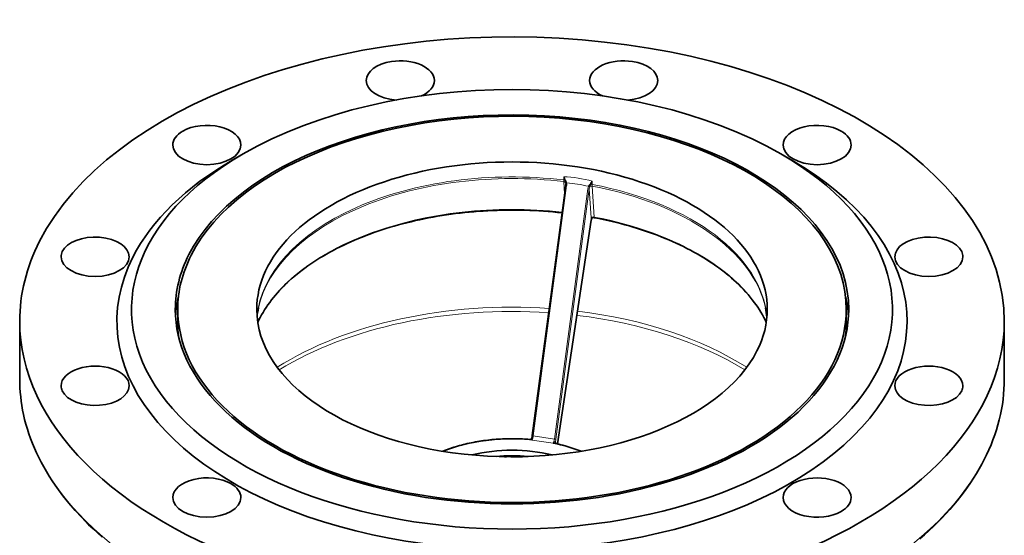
# Model space of a CAD drawing. Extents: x 330 to 1162, y 128 to 876.
# Tile 9 of 9: x 955 to 1158, y 770 to 876. Entities that reach past the tile are written whole.
import ezdxf

# ---------------------------------------------------------------- set-up
doc = ezdxf.new("R2010")
doc.units = 0

msp = doc.modelspace()

# ---------------------------------------------------------------- linework, layer by layer
at = {"color": 7, "lineweight": 35, "ltscale": 0.122446}
msp.add_line((1000.95, 847.94), (998.83, 846.71), dxfattribs=at)
at = {"color": 7, "lineweight": 35, "ltscale": 0.12245}
msp.add_line((1111.59, 847.94), (1113.71, 846.71), dxfattribs=at)
at = {"color": 7, "lineweight": 13, "ltscale": 0.033655}
for p, q in [((1066.91, 842.58), (1066.91, 843.25)), ((1072.76, 841.67), (1072.76, 842.35))]:
    msp.add_line(p, q, dxfattribs=at)
at = {"color": 7, "lineweight": 35}
for p, q in [((1067.32, 841.48), (1060.45, 790.05)), ((1065.66, 788.33), (1072.58, 834.29)), ((955.02, 801.69), (955.02, 813.53)), ((1157.52, 801.7), (1157.52, 813.54))]:
    msp.add_line(p, q, dxfattribs=at)
at = {"color": 7, "lineweight": 13}
for p, q in [((1067.51, 841.43), (1060.64, 790)), ((1071.85, 840.76), (1064.99, 789.33)), ((1072.15, 840.74), (1065.28, 789.31)), ((1065.65, 788.33), (1072.57, 834.29))]:
    msp.add_line(p, q, dxfattribs=at)
at = {"color": 7, "lineweight": 13, "ltscale": 0.126912}
msp.add_line((1067.08, 839.71), (1066.92, 842.25), dxfattribs=at)
at = {"color": 7, "lineweight": 13, "ltscale": 0.003896}
msp.add_line((1067.29, 842.02), (1067.31, 841.94), dxfattribs=at)
at = {"color": 7, "lineweight": 13, "ltscale": 0.296164}
msp.add_line((1072.53, 834.83), (1072.15, 840.74), dxfattribs=at)
at = {"color": 7, "lineweight": 13, "ltscale": 0.003761}
msp.add_line((1072.27, 841.25), (1072.25, 841.18), dxfattribs=at)
at = {"color": 7, "lineweight": 13, "ltscale": 0.319121}
msp.add_line((1073.17, 834.97), (1072.77, 841.34), dxfattribs=at)
at = {"color": 7, "lineweight": 13, "ltscale": 0.001505}
msp.add_line((1072.85, 834.83), (1072.82, 834.83), dxfattribs=at)
at = {"color": 7, "lineweight": 35, "ltscale": 0.142886}
for p, q in [((987.52, 813.13), (987.52, 815.98)), ((1125.02, 813.13), (1125.02, 815.99))]:
    msp.add_line(p, q, dxfattribs=at)
at = {"color": 7, "lineweight": 13, "ltscale": 0.219916}
msp.add_line((1060.64, 790), (1064.99, 789.33), dxfattribs=at)
at = {"color": 7, "lineweight": 13, "ltscale": 0.001206}
msp.add_line((1060.38, 789.11), (1060.41, 789.12), dxfattribs=at)
at = {"color": 7, "lineweight": 13, "ltscale": 0.001374}
msp.add_line((1060.38, 789.11), (1060.41, 789.1), dxfattribs=at)
at = {"color": 7, "lineweight": 13, "ltscale": 0.00102}
msp.add_line((1060.42, 789.12), (1060.41, 789.1), dxfattribs=at)
at = {"color": 7, "lineweight": 13, "ltscale": 0.000994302}
msp.add_line((1060.41, 789.12), (1060.41, 789.1), dxfattribs=at)
at = {"color": 7, "lineweight": 35, "ltscale": 5.11568e-05}
msp.add_line((1060.41, 789.1), (1060.41, 789.1), dxfattribs=at)
at = {"color": 7, "lineweight": 13, "ltscale": 0.219917}
msp.add_line((1060.42, 789.12), (1064.76, 788.45), dxfattribs=at)
at = {"color": 7, "lineweight": 13, "ltscale": 0.001016}
msp.add_line((1064.76, 788.45), (1064.76, 788.43), dxfattribs=at)
at = {"color": 7, "lineweight": 13, "ltscale": 0.001249}
msp.add_line((1064.76, 788.43), (1064.77, 788.45), dxfattribs=at)
at = {"color": 7, "lineweight": 13, "ltscale": 0.001629}
msp.add_line((1064.76, 788.43), (1064.79, 788.43), dxfattribs=at)
at = {"color": 7, "lineweight": 13, "ltscale": 0.000943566}
msp.add_line((1064.79, 788.43), (1064.77, 788.45), dxfattribs=at)
at = {"color": 7, "lineweight": 35, "ltscale": 0.00010523}
msp.add_line((1065.21, 788.61), (1065.21, 788.61), dxfattribs=at)
at = {"color": 7, "lineweight": 13}
for points in [[(1067.29, 842.02), (1067.28, 842.1), (1067.26, 842.15), (1067.24, 842.26), (1067.2, 842.37), (1067.17, 842.49)], [(1067.48, 842.06), (1067.46, 842.1), (1067.45, 842.14), (1067.42, 842.22), (1067.39, 842.3), (1067.38, 842.33), (1067.35, 842.41), (1067.3, 842.52)], [(1072.05, 841.35), (1072.07, 841.39), (1072.1, 841.43), (1072.14, 841.49), (1072.16, 841.52), (1072.21, 841.59), (1072.28, 841.7), (1072.31, 841.75)], [(1072.27, 841.25), (1072.3, 841.32), (1072.32, 841.37), (1072.36, 841.46), (1072.4, 841.56), (1072.42, 841.6), (1072.45, 841.68)], [(1072.82, 834.83), (1072.8, 834.83), (1072.77, 834.83), (1072.72, 834.84), (1072.68, 834.84), (1072.63, 834.84), (1072.6, 834.84), (1072.56, 834.84), (1072.54, 834.83), (1072.53, 834.83)], [(1072.63, 834.63), (1072.62, 834.63), (1072.61, 834.64), (1072.61, 834.65), (1072.6, 834.66), (1072.59, 834.67), (1072.58, 834.69), (1072.57, 834.72), (1072.55, 834.75), (1072.55, 834.78), (1072.53, 834.83)], [(1059.89, 789.24), (1059.93, 789.24), (1059.95, 789.23), (1060, 789.22), (1060.04, 789.22), (1060.12, 789.2), (1060.18, 789.18), (1060.25, 789.16), (1060.31, 789.14), (1060.34, 789.13), (1060.37, 789.12), (1060.38, 789.12), (1060.38, 789.11)], [(1060.37, 789.61), (1060.37, 789.61), (1060.37, 789.61), (1060.37, 789.61), (1060.37, 789.61), (1060.37, 789.61), (1060.37, 789.61), (1060.38, 789.6), (1060.38, 789.59), (1060.39, 789.56), (1060.39, 789.53), (1060.4, 789.49), (1060.4, 789.45), (1060.41, 789.4), (1060.41, 789.31), (1060.41, 789.22), (1060.41, 789.17), (1060.41, 789.14), (1060.41, 789.12)], [(1064.77, 788.45), (1064.78, 788.45), (1064.8, 788.47), (1064.86, 788.55), (1064.89, 788.58), (1064.95, 788.66), (1064.99, 788.71), (1065.01, 788.73), (1065.05, 788.77), (1065.08, 788.8), (1065.09, 788.82), (1065.11, 788.83), (1065.13, 788.85), (1065.14, 788.85), (1065.16, 788.86), (1065.16, 788.86), (1065.17, 788.86), (1065.18, 788.86), (1065.18, 788.86), (1065.19, 788.86), (1065.19, 788.86), (1065.2, 788.85), (1065.2, 788.85), (1065.2, 788.83)], [(1064.79, 788.43), (1064.79, 788.43), (1064.81, 788.43), (1064.84, 788.43), (1064.92, 788.43), (1065, 788.43), (1065.08, 788.43), (1065.16, 788.42), (1065.21, 788.42), (1065.26, 788.41), (1065.31, 788.41), (1065.36, 788.4), (1065.41, 788.39)]]:
    msp.add_lwpolyline(points, dxfattribs=at)
at = {"color": 7, "lineweight": 35}
for points in [[(1003.98, 813.29), (1004.23, 813.82), (1004.49, 814.34), (1004.78, 814.86), (1005.08, 815.37), (1005.39, 815.89), (1005.72, 816.4), (1006.07, 816.91), (1006.43, 817.41), (1006.81, 817.91), (1007.2, 818.41), (1007.61, 818.9), (1008.04, 819.39), (1008.48, 819.88), (1008.97, 820.4), (1009.34, 820.77), (1009.71, 821.14), (1010.05, 821.47), (1010.4, 821.79), (1011.05, 822.37), (1011.72, 822.95), (1012.43, 823.52), (1013.09, 824.03), (1013.67, 824.47), (1014.27, 824.9), (1014.88, 825.32), (1015.5, 825.74), (1016.13, 826.15), (1016.78, 826.55), (1017.44, 826.95), (1018.11, 827.34), (1018.8, 827.72), (1019.49, 828.1), (1020.2, 828.47), (1020.92, 828.83), (1021.65, 829.19), (1022.39, 829.54), (1023.14, 829.88), (1023.91, 830.21), (1024.68, 830.54), (1025.46, 830.85), (1026.25, 831.16), (1027.06, 831.47), (1027.87, 831.76), (1028.69, 832.04), (1029.51, 832.32), (1030.35, 832.59), (1031.2, 832.85), (1032.05, 833.1), (1032.91, 833.34), (1033.78, 833.57), (1034.65, 833.8), (1035.53, 834.01), (1036.42, 834.22), (1037.32, 834.42), (1038.22, 834.61), (1039.12, 834.79), (1040.04, 834.96), (1040.95, 835.12), (1041.88, 835.27), (1042.8, 835.41), (1043.73, 835.54), (1044.67, 835.67), (1045.6, 835.78), (1046.55, 835.88), (1047.49, 835.98), (1048.44, 836.06), (1049.39, 836.14), (1050.34, 836.2), (1051.29, 836.26), (1052.25, 836.3), (1053.2, 836.34), (1054.16, 836.37), (1055.12, 836.38), (1056.08, 836.39), (1057.04, 836.39), (1058, 836.37), (1058.95, 836.35), (1059.91, 836.32), (1060.87, 836.28), (1061.82, 836.23), (1062.77, 836.16), (1063.72, 836.09), (1064.67, 836.01), (1065.62, 835.92), (1066.56, 835.82)], [(1108.56, 813.29), (1108.31, 813.82), (1108.04, 814.34), (1107.76, 814.86), (1107.46, 815.38), (1107.14, 815.9), (1106.81, 816.41), (1106.46, 816.92), (1106.09, 817.42), (1105.89, 817.69), (1105.69, 817.96), (1105.48, 818.23), (1105.27, 818.49), (1105.05, 818.76), (1104.82, 819.02), (1104.37, 819.54), (1103.89, 820.06), (1103.4, 820.57), (1102.89, 821.08), (1102.36, 821.58), (1101.89, 822.01), (1101.42, 822.43), (1100.91, 822.86), (1100.4, 823.28), (1099.88, 823.7), (1099.35, 824.11), (1098.79, 824.52), (1098.22, 824.93), (1097.61, 825.35), (1096.98, 825.77), (1096.35, 826.18), (1095.69, 826.59), (1095.03, 826.99), (1094.35, 827.38), (1093.67, 827.76), (1092.97, 828.14), (1092.25, 828.51), (1091.53, 828.88), (1090.8, 829.23), (1090.05, 829.58), (1089.3, 829.92), (1088.53, 830.25), (1087.75, 830.58), (1086.97, 830.9), (1086.17, 831.21), (1085.36, 831.51), (1084.55, 831.8), (1083.73, 832.09), (1082.89, 832.36), (1082.05, 832.63), (1081.2, 832.89), (1080.34, 833.14), (1079.48, 833.38), (1078.61, 833.61), (1077.73, 833.84), (1076.84, 834.05), (1075.95, 834.26), (1075.05, 834.46), (1074.14, 834.64), (1073.23, 834.82)], [(971.97, 769.18), (971.02, 770.02), (970.1, 770.86), (969.2, 771.72), (967.77, 773.17), (966.41, 774.64), (965.12, 776.13), (963.9, 777.64), (962.97, 778.88), (962.31, 779.81), (961.68, 780.74), (961.08, 781.68), (960.5, 782.63), (959.95, 783.58), (959.43, 784.54), (958.94, 785.51), (958.48, 786.48), (958.04, 787.45), (957.63, 788.43), (957.26, 789.41), (956.91, 790.4), (956.59, 791.38), (956.3, 792.38), (956.04, 793.37), (955.81, 794.37), (955.62, 795.28), (955.46, 796.2), (955.33, 797.11), (955.22, 798.03), (955.13, 798.94), (955.07, 799.86), (955.03, 800.78), (955.02, 801.69)], [(1042.04, 786.81), (1042.41, 786.95), (1042.77, 787.09), (1043.15, 787.23), (1043.52, 787.36), (1043.9, 787.49), (1044.29, 787.62), (1044.68, 787.74), (1045.07, 787.85), (1045.46, 787.97), (1045.86, 788.07), (1046.26, 788.18), (1046.67, 788.28), (1047.07, 788.38), (1047.48, 788.47), (1047.9, 788.56), (1048.31, 788.64), (1048.73, 788.72), (1049.15, 788.79), (1049.57, 788.86), (1050, 788.93), (1050.43, 788.99), (1050.85, 789.05), (1051.28, 789.1), (1051.71, 789.15), (1052.15, 789.2), (1052.58, 789.24), (1053.02, 789.27), (1053.45, 789.3), (1053.89, 789.33), (1054.33, 789.35), (1054.77, 789.37), (1055.2, 789.38), (1055.64, 789.39), (1056.08, 789.4), (1056.53, 789.4), (1056.98, 789.39), (1057.35, 789.38), (1057.71, 789.37), (1058.08, 789.36), (1058.44, 789.34), (1058.81, 789.32), (1059.17, 789.3), (1059.53, 789.27), (1059.89, 789.24)], [(1059.89, 789.24), (1059.92, 789.24), (1059.96, 789.24), (1060, 789.25), (1060.02, 789.25), (1060.04, 789.26), (1060.06, 789.26), (1060.08, 789.27), (1060.11, 789.28), (1060.13, 789.29), (1060.16, 789.31), (1060.18, 789.32), (1060.2, 789.34), (1060.22, 789.36), (1060.25, 789.38), (1060.27, 789.4), (1060.28, 789.42), (1060.3, 789.44), (1060.31, 789.46), (1060.32, 789.48), (1060.34, 789.51), (1060.35, 789.54), (1060.36, 789.57), (1060.37, 789.61)], [(1065.41, 788.39), (1065.39, 788.39), (1065.37, 788.41), (1065.34, 788.42), (1065.32, 788.44), (1065.3, 788.45), (1065.29, 788.47), (1065.27, 788.49), (1065.25, 788.51), (1065.24, 788.54), (1065.23, 788.56), (1065.22, 788.58), (1065.21, 788.61)], [(1153.39, 785.09), (1152.88, 784.13), (1152.35, 783.17), (1151.79, 782.22), (1151.2, 781.28), (1150.58, 780.34), (1149.94, 779.41), (1149.27, 778.48), (1148.57, 777.56), (1147.85, 776.65), (1147.1, 775.75), (1146.32, 774.85), (1145.52, 773.97), (1144.68, 773.08), (1143.83, 772.22), (1142.95, 771.35), (1142.04, 770.5), (1141.11, 769.65), (1140.16, 768.82)]]:
    msp.add_lwpolyline(points, dxfattribs=at)
at = {"color": 7, "lineweight": 13}
for centre, radius, start, end in [((1065.79, 816.68), 26.6, 74.8138, 87.5951), ((1061.14, 840.81), 6.27, 15.6163, 22.9783), ((1063.25, 840.81), 4.39, 22.8521, 33.6943), ((1071.95, 842.57), 5.05, 179.8621, 183.6487), ((1067.09, 843.16), 0.673, 277.2165, 288.3191), ((1066.92, 844.83), 2.92, 277.6458, 281.3859), ((1065.66, 841.67), 1.67, 3.5743, 9.208), ((1066.13, 841.68), 1.39, 11.9936, 15.5058), ((1066.03, 817.55), 24.47, 75.8532, 86.5559), ((1065.82, 841.67), 1.71, 352.1577, 10.3285), ((1073.52, 840.55), 1.67, 154.2997, 172.6988), ((1073.48, 840.51), 1.66, 149.6361, 152.5326), ((1073.89, 840.59), 1.74, 160.3331, 175.1193), ((1079.42, 836.94), 8.58, 140.9361, 145.9391), ((1072.65, 842.25), 0.606, 236.0812, 250.9677), ((1093.08, 832.7), 22.49, 154.5955, 156.4737), ((1078.28, 841.66), 5.52, 179.8728, 183.3343), ((1072.88, 834.58), 0.254, 104.5619, 170.562), ((1072.63, 834.64), 0.0109, 284.1604, 350.0807), ((1065.6, 788.73), 0.413, 165.7151, 197.1165)]:
    msp.add_arc(centre, radius, start, end, dxfattribs=at)
at = {"color": 7, "lineweight": 35}
for centre, radius, start, end in [((1065.82, 841.69), 1.51, 352.3298, 3.5312), ((1072.49, 834.81), 0.0443, 5.9276, 30.1584), ((1078.01, 833.48), 5.49, 167.8221, 171.4681), ((1072.89, 834.58), 0.25, 98.1431, 167.7739), ((1073.02, 833.65), 1.19, 79.564, 98.095), ((1020.05, 812.85), 16.29, 167.6904, 174.5507), ((1092.48, 812.85), 16.29, 5.4579, 12.3146), ((1054.95, 790.78), 5.54, 347.7632, 352.4209)]:
    msp.add_arc(centre, radius, start, end, dxfattribs=at)
for centre, major_axis, ratio, start_param, end_param in [((1056.27, 813.53), (101.25, 0), 0.57735, 0.000028, 2.856194), ((1033.3, 863.03), (7, 0), 0.57735, 1.832596, 3.141575), ((1033.3, 863.03), (7, 0), 0.57735, 6.283168, 8.115781), ((1079.24, 863.03), (7, 0), 0.57735, 1.308997, 3.14161), ((1079.24, 863.03), (7, 0), 0.57735, 0.000017, 1.308997), ((1056.27, 815.98), (78.25, 0), 0.57735, 0.7856, 2.355962), ((1033.3, 863.03), (7, 0), 0.57735, 3.141575, 4.590239), ((1033.3, 863.03), (7, 0), 0.57735, 5.384436, 6.283168), ((1079.24, 863.03), (7, 0), 0.57735, 3.14161, 4.040334), ((1079.24, 863.03), (7, 0), 0.57735, 4.834533, 6.283203), ((1056.27, 815.98), (69.25, 0), 0.57735, 0.000028, 2.856194), ((1056.27, 815.98), (68.75, 0), 0.57735, 0.000028, 2.856194), ((993.51, 849.77), (7, 0), 0.57735, 2.356194, 3.141593), ((993.51, 849.77), (7, 0), 0.57735, 0, 2.356194), ((1119.02, 849.77), (7, 0), 0.57735, 0.785398, 3.141593), ((1119.02, 849.77), (7, 0), 0.57735, 0, 0.785398), ((993.51, 849.77), (7, 0), 0.57735, 3.141593, 6.283185), ((1119.02, 849.77), (7, 0), 0.57735, 3.141593, 6.283185), ((1056.27, 813.53), (81.25, 0), 0.57735, 2.856194, 7.068785), ((1056.27, 815.98), (78.25, 0), 0.57735, 2.355962, 7.068785), ((1056.27, 813.53), (81.25, 0), 0.57735, 2.355962, 2.856194), ((1056.27, 815.98), (52.5, 0), 0.57735, 0.000028, 3.141621), ((970.54, 826.8), (7, 0), 0.57735, 6.283158, 9.162979), ((1141.99, 826.8), (7, 0), 0.57735, 0.261799, 3.14162), ((1056.27, 813.53), (101.25, 0), 0.57735, 2.856194, 3.141621), ((970.54, 826.8), (7, 0), 0.57735, 2.879793, 3.141566), ((970.54, 826.8), (7, 0), 0.57735, 3.141566, 6.283158), ((1056.27, 815.98), (69.25, 0), 0.57735, 2.856194, 3.141621), ((1056.27, 815.98), (68.75, 0), 0.57735, 2.856194, 3.141621), ((1141.99, 826.8), (7, 0), 0.57735, 3.14162, 6.283212), ((1141.99, 826.8), (7, 0), 0.57735, 0.000027, 0.261799), ((1056.27, 813.13), (69.25, 0), 0.57735, 3.004783, 3.10585), ((1056.27, 813.13), (69.25, 0), 0.57735, 0.035729, 0.136762), ((1056.27, 815.98), (69.25, 0), 0.57735, 3.141621, 6.283214), ((1056.27, 815.98), (68.75, 0), 0.57735, 3.141621, 6.283214), ((1056.27, 815.98), (52.5, 0), 0.57735, 3.141621, 5.997787), ((1056.27, 815.98), (52.5, 0), 0.57735, 5.997787, 6.283214), ((1056.27, 813.53), (101.25, 0), 0.57735, 3.141621, 6.283214), ((1056.27, 813.13), (68.75, 0), 0.57735, 3.141621, 3.207014), ((1056.27, 813.13), (68.75, 0), 0.57735, 6.217786, 6.283214), ((970.54, 800.27), (7, 0), 0.57735, 0.000027, 3.14162), ((1141.99, 800.27), (7, 0), 0.57735, 6.283158, 9.424751), ((970.54, 800.27), (7, 0), 0.57735, 3.14162, 3.403392), ((970.54, 800.27), (7, 0), 0.57735, 3.403392, 6.283212), ((1141.99, 800.27), (7, 0), 0.57735, 3.141566, 6.021386), ((1141.99, 800.27), (7, 0), 0.57735, 6.021386, 6.283158), ((1057.41, 801.73), (100.11, -0.06), 0.583518, 5.995278, 6.283537), ((1056.18, 774.83), (25.03, 0.07), 0.58197, 0.960531, 1.191731), ((1056.27, 775.16), (20.58, 0), 0.57735, 1.159227, 1.98234), ((1056.27, 774.34), (20, 0), 0.57735, 1.405578, 1.736054), ((1056.27, 774.75), (-19, 0), 0.57735, 4.632539, 4.792214), ((993.51, 777.3), (7, 0), 0.57735, 0.785398, 3.141593), ((993.51, 777.3), (7, 0), 0.57735, 6.283185, 7.068583), ((1119.02, 777.3), (7, 0), 0.57735, 0, 3.141593), ((993.51, 777.3), (7, 0), 0.57735, 3.141593, 6.283185), ((1119.02, 777.3), (7, 0), 0.57735, 3.141593, 5.497787), ((1119.02, 777.3), (7, 0), 0.57735, 5.497787, 6.283185)]:
    msp.add_ellipse(centre, major_axis=major_axis, ratio=ratio, start_param=start_param, end_param=end_param, dxfattribs=at)
at = {"color": 7, "lineweight": 13}
for centre, major_axis, ratio, start_param, end_param in [((1056.27, 812.9), (52.5, 0), 0.57735, 1.366721, 3.090673), ((1056.27, 812.54), (52.54, 0), 0.57735, 1.366671, 3.016585), ((1066.81, 842.3), (0.5, 0), 0.57735, 0.747191, 1.366721), ((1066.82, 841.9), (0.499, 0.032), 0.705724, 0.264122, 1.324707), ((1067.53, 842.08), (0.243, 0.06), 0.041088, 3.327782, 4.469158), ((1067.56, 841.45), (0.248, -0.033), 0.095482, 3.141585, 4.498467), ((1071.91, 840.78), (-0.248, 0.033), 0.095482, 1.356874, 2.92767), ((1072.06, 841.29), (0.224, -0.11), 0.158389, 4.539996, 5.751918), ((1072.1, 841.37), (0.219, -0.12), 0.197359, 4.55665, 5.698024), ((1072.61, 841), (0.499, 0.032), 0.705724, 1.211114, 2.271699), ((1072.6, 841.4), (-0.5, 0), 0.57735, 4.392865, 5.012392), ((1056.27, 812.9), (52.5, 0), 0.57735, 0.050953, 1.251273), ((1056.27, 812.54), (52.54, 0), 0.57735, 0.125055, 1.251323), ((1056.27, 805.3), (54.1, 0), 0.57735, 1.379042, 2.882378), ((1073.01, 834.75), (0.502, -0.016), 0.463561, 1.256905, 2.88284), ((1072.84, 834.27), (-0.19, -1.24), 0.211325, 4.456322, 4.731557), ((1056.27, 805.3), (54.1, 0), 0.57735, 0.259214, 1.253008), ((1073.33, 835.31), (-0.093, -0.491), 0.255128, 5.526816, 6.28319), ((1072.33, 834.33), (-0.247, 0.037), 0.018734, 2.928624, 3.141595), ((1056.27, 778.83), (65.12, 0), 0.57735, 1.452784, 2.405715), ((1056.27, 777.72), (65.52, 0), 0.57735, 1.455291, 2.390117), ((1056.27, 777.72), (65.52, 0), 0.57735, 0.75147, 1.365296), ((1056.27, 778.83), (65.12, 0), 0.57735, 0.735871, 1.361987), ((1056.27, 801.7), (101.25, 0), 0.57735, 3.141621, 6.283214), ((1060.42, 789.94), (-0.153, -0.988), 0.211325, 0.631914, 1.66864), ((1060.7, 790.02), (0.248, -0.033), 0.095482, 3.141593, 4.498466), ((1056.27, 775.16), (24.5, 0), 0.57735, 1.400963, 2.178779), ((1060.42, 788.92), (0.227, -0.105), 0.788675, 1.921676, 1.963109), ((1064.76, 789.26), (-0.153, -0.988), 0.211325, 0.631914, 1.66864), ((1064.76, 788.24), (-0.227, 0.105), 0.788675, 5.021835, 5.063268), ((1056.27, 775.16), (24.5, 0), 0.57735, 0.962836, 1.217031), ((1065.04, 789.34), (-0.248, 0.033), 0.095482, 1.356874, 2.92767), ((1065.01, 789.23), (-0.19, -1.24), 0.211325, 1.281248, 1.66864), ((1064.98, 787.94), (-0.155, -0.99), 0.211749, 2.258787, 2.735057)]:
    msp.add_ellipse(centre, major_axis=major_axis, ratio=ratio, start_param=start_param, end_param=end_param, dxfattribs=at)

doc.saveas('drawing.dxf')
